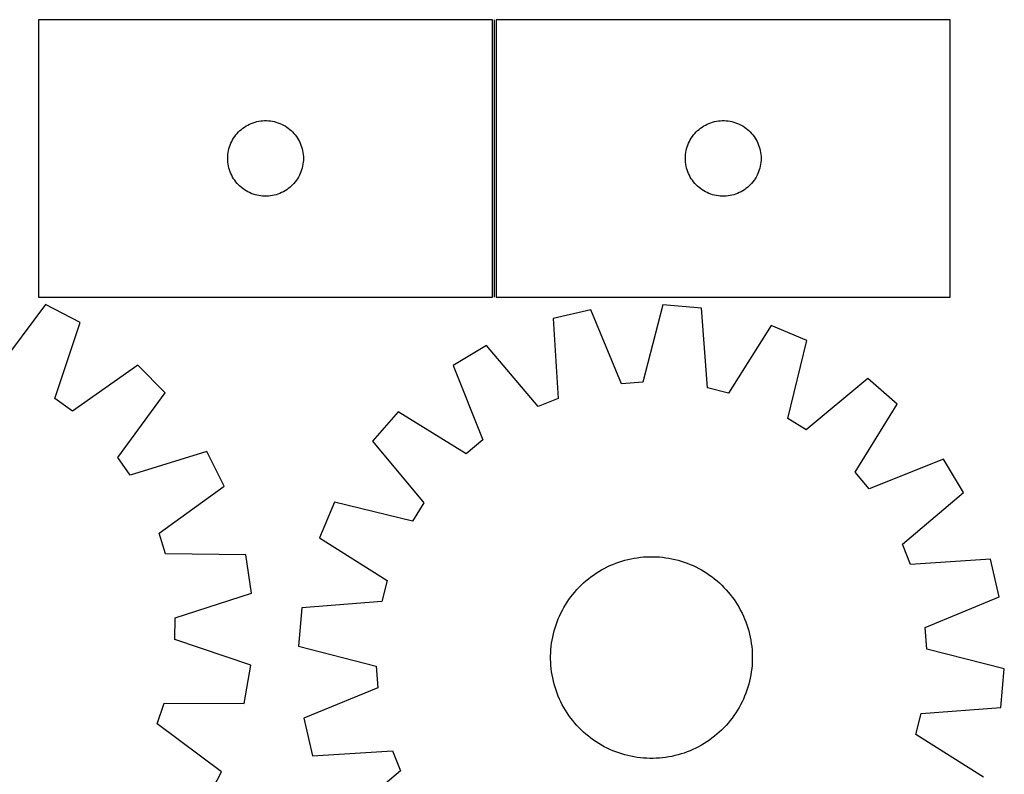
# Model space of a CAD drawing. Header units: millimetres. Extents: x 7 to 1493, y 7 to 2993.
# Tile 14 of 14: x 1103 to 1493, y 2694 to 2993. Entities that reach past the tile are written whole.
import ezdxf

# ---------------------------------------------------------------- set-up
doc = ezdxf.new("R2010")
doc.units = ezdxf.units.MM
doc.layers.add('COMMON', color=5, linetype='CONTINUOUS', true_color=0x0000ff)
doc.layers.add('CUT', color=7, linetype='CONTINUOUS', true_color=0x000000)

msp = doc.modelspace()

# ---------------------------------------------------------------- linework, layer by layer
at = {"layer": 'COMMON'}
msp.add_line((1291.235566, 2883.454376), (1291.235566, 2993.454376), dxfattribs=at)
at = {"layer": 'CUT'}
for p, q in [((1290.485565, 2993.454376), (1110.485565, 2993.454376)), ((1110.485565, 2993.454376), (1110.485565, 2883.454376)), ((1290.485565, 2883.454376), (1290.485565, 2993.454376)), ((1471.985566, 2993.454376), (1291.985566, 2993.454376)), ((1291.985566, 2993.454376), (1291.985566, 2883.454376)), ((1471.985566, 2883.454376), (1471.985566, 2993.454376)), ((1193.435914, 2951.694558), (1194.12685, 2952.03991)), ((1194.12685, 2952.03991), (1194.834647, 2952.349235)), ((1194.834647, 2952.349235), (1195.55743, 2952.621714)), ((1195.55743, 2952.621714), (1196.293281, 2952.856624)), ((1196.293281, 2952.856624), (1197.040249, 2953.053341)), ((1197.040249, 2953.053341), (1197.796354, 2953.211345)), ((1197.796354, 2953.211345), (1198.55959, 2953.330216)), ((1198.55959, 2953.330216), (1199.327934, 2953.409638)), ((1199.327934, 2953.409638), (1200.099347, 2953.449403)), ((1200.099347, 2953.449403), (1200.871784, 2953.449403)), ((1200.871784, 2953.449403), (1201.643197, 2953.409638)), ((1201.643197, 2953.409638), (1202.411541, 2953.330216)), ((1202.411541, 2953.330216), (1203.174777, 2953.211345)), ((1203.174777, 2953.211345), (1203.930882, 2953.053341)), ((1203.930882, 2953.053341), (1204.67785, 2952.856624)), ((1204.67785, 2952.856624), (1205.413701, 2952.621714)), ((1205.413701, 2952.621714), (1206.136484, 2952.349235)), ((1206.136484, 2952.349235), (1206.844281, 2952.03991)), ((1206.844281, 2952.03991), (1207.535217, 2951.694558)), ((1374.935915, 2951.694558), (1375.626851, 2952.03991)), ((1375.626851, 2952.03991), (1376.334648, 2952.349235)), ((1376.334648, 2952.349235), (1377.057431, 2952.621714)), ((1377.057431, 2952.621714), (1377.793282, 2952.856624)), ((1377.793282, 2952.856624), (1378.54025, 2953.053341)), ((1378.54025, 2953.053341), (1379.296355, 2953.211345)), ((1379.296355, 2953.211345), (1380.059591, 2953.330216)), ((1380.059591, 2953.330216), (1380.827935, 2953.409638)), ((1380.827935, 2953.409638), (1381.599348, 2953.449403)), ((1381.599348, 2953.449403), (1382.371785, 2953.449403)), ((1382.371785, 2953.449403), (1383.143198, 2953.409638)), ((1383.143198, 2953.409638), (1383.911542, 2953.330216)), ((1383.911542, 2953.330216), (1384.674778, 2953.211345)), ((1384.674778, 2953.211345), (1385.430883, 2953.053341)), ((1385.430883, 2953.053341), (1386.177851, 2952.856624)), ((1386.177851, 2952.856624), (1386.913702, 2952.621714)), ((1386.913702, 2952.621714), (1387.636485, 2952.349235)), ((1387.636485, 2952.349235), (1388.344282, 2952.03991)), ((1388.344282, 2952.03991), (1389.035218, 2951.694558)), ((1188.723768, 2947.763518), (1189.218586, 2948.356657)), ((1189.218586, 2948.356657), (1189.743283, 2948.923538)), ((1189.743283, 2948.923538), (1190.296465, 2949.462656)), ((1190.296465, 2949.462656), (1190.876668, 2949.972582)), ((1190.876668, 2949.972582), (1191.482351, 2950.451964)), ((1191.482351, 2950.451964), (1192.11191, 2950.899531)), ((1192.11191, 2950.899531), (1192.763673, 2951.314095)), ((1192.763673, 2951.314095), (1193.435914, 2951.694558)), ((1207.535217, 2951.694558), (1208.207457, 2951.314095)), ((1208.207457, 2951.314095), (1208.859221, 2950.899531)), ((1208.859221, 2950.899531), (1209.48878, 2950.451964)), ((1209.48878, 2950.451964), (1210.094463, 2949.972582)), ((1210.094463, 2949.972582), (1210.674666, 2949.462656)), ((1210.674666, 2949.462656), (1211.227848, 2948.923538)), ((1211.227848, 2948.923538), (1211.752544, 2948.356657)), ((1211.752544, 2948.356657), (1212.247363, 2947.763518)), ((1370.223769, 2947.763518), (1370.718587, 2948.356657)), ((1370.718587, 2948.356657), (1371.243284, 2948.923538)), ((1371.243284, 2948.923538), (1371.796466, 2949.462656)), ((1371.796466, 2949.462656), (1372.376669, 2949.972582)), ((1372.376669, 2949.972582), (1372.982352, 2950.451964)), ((1372.982352, 2950.451964), (1373.611911, 2950.899531)), ((1373.611911, 2950.899531), (1374.263674, 2951.314095)), ((1374.263674, 2951.314095), (1374.935915, 2951.694558)), ((1389.035218, 2951.694558), (1389.707458, 2951.314095)), ((1389.707458, 2951.314095), (1390.359222, 2950.899531)), ((1390.359222, 2950.899531), (1390.988781, 2950.451964)), ((1390.988781, 2950.451964), (1391.594464, 2949.972582)), ((1391.594464, 2949.972582), (1392.174667, 2949.462656)), ((1392.174667, 2949.462656), (1392.727849, 2948.923538)), ((1392.727849, 2948.923538), (1393.252545, 2948.356657)), ((1393.252545, 2948.356657), (1393.747364, 2947.763518)), ((1186.449813, 2943.745657), (1186.740812, 2944.461184)), ((1186.740812, 2944.461184), (1187.068259, 2945.160782)), ((1187.068259, 2945.160782), (1187.431287, 2945.842597)), ((1187.431287, 2945.842597), (1187.828932, 2946.504818)), ((1187.828932, 2946.504818), (1188.26014, 2947.145692)), ((1188.26014, 2947.145692), (1188.723768, 2947.763518)), ((1212.247363, 2947.763518), (1212.71099, 2947.145692)), ((1212.71099, 2947.145692), (1213.142199, 2946.504818)), ((1213.142199, 2946.504818), (1213.539844, 2945.842597)), ((1213.539844, 2945.842597), (1213.902872, 2945.160782)), ((1213.902872, 2945.160782), (1214.230319, 2944.461184)), ((1214.230319, 2944.461184), (1214.521318, 2943.745657)), ((1367.949814, 2943.745657), (1368.240813, 2944.461184)), ((1368.240813, 2944.461184), (1368.56826, 2945.160782)), ((1368.56826, 2945.160782), (1368.931288, 2945.842597)), ((1368.931288, 2945.842597), (1369.328933, 2946.504818)), ((1369.328933, 2946.504818), (1369.760141, 2947.145692)), ((1369.760141, 2947.145692), (1370.223769, 2947.763518)), ((1393.747364, 2947.763518), (1394.210991, 2947.145692)), ((1394.210991, 2947.145692), (1394.6422, 2946.504818)), ((1394.6422, 2946.504818), (1395.039845, 2945.842597)), ((1395.039845, 2945.842597), (1395.402873, 2945.160782)), ((1395.402873, 2945.160782), (1395.73032, 2944.461184)), ((1395.73032, 2944.461184), (1396.021319, 2943.745657)), ((1185.565067, 2939.996691), (1185.664247, 2940.762734)), ((1185.664247, 2940.762734), (1185.80273, 2941.522657)), ((1185.80273, 2941.522657), (1185.98015, 2942.274442)), ((1185.98015, 2942.274442), (1186.196035, 2943.016098)), ((1186.196035, 2943.016098), (1186.449813, 2943.745657)), ((1214.521318, 2943.745657), (1214.775096, 2943.016098)), ((1214.775096, 2943.016098), (1214.990981, 2942.274442)), ((1214.990981, 2942.274442), (1215.168401, 2941.522657)), ((1215.168401, 2941.522657), (1215.306884, 2940.762734)), ((1215.306884, 2940.762734), (1215.406064, 2939.996691)), ((1367.065068, 2939.996691), (1367.164248, 2940.762734)), ((1367.164248, 2940.762734), (1367.302731, 2941.522657)), ((1367.302731, 2941.522657), (1367.480151, 2942.274442)), ((1367.480151, 2942.274442), (1367.696036, 2943.016098)), ((1367.696036, 2943.016098), (1367.949814, 2943.745657)), ((1396.021319, 2943.745657), (1396.275097, 2943.016098)), ((1396.275097, 2943.016098), (1396.490982, 2942.274442)), ((1396.490982, 2942.274442), (1396.668402, 2941.522657)), ((1396.668402, 2941.522657), (1396.806885, 2940.762734)), ((1396.806885, 2940.762734), (1396.906065, 2939.996691)), ((1185.485565, 2938.454376), (1185.505454, 2939.226557)), ((1185.505454, 2937.682194), (1185.485565, 2938.454376)), ((1185.505454, 2939.226557), (1185.565067, 2939.996691)), ((1185.565067, 2936.912061), (1185.505454, 2937.682194)), ((1185.664247, 2936.146017), (1185.565067, 2936.912061)), ((1215.406064, 2936.912061), (1215.306884, 2936.146017)), ((1215.406064, 2939.996691), (1215.465677, 2939.226557)), ((1215.465677, 2937.682194), (1215.406064, 2936.912061)), ((1215.465677, 2939.226557), (1215.485565, 2938.454376)), ((1215.485565, 2938.454376), (1215.465677, 2937.682194)), ((1366.985566, 2938.454376), (1367.005455, 2939.226557)), ((1367.005455, 2937.682194), (1366.985566, 2938.454376)), ((1367.005455, 2939.226557), (1367.065068, 2939.996691)), ((1367.065068, 2936.912061), (1367.005455, 2937.682194)), ((1367.164248, 2936.146017), (1367.065068, 2936.912061)), ((1396.906065, 2936.912061), (1396.806885, 2936.146017)), ((1396.906065, 2939.996691), (1396.965678, 2939.226557)), ((1396.965678, 2937.682194), (1396.906065, 2936.912061)), ((1396.965678, 2939.226557), (1396.985566, 2938.454376)), ((1396.985566, 2938.454376), (1396.965678, 2937.682194)), ((1185.80273, 2935.386095), (1185.664247, 2936.146017)), ((1185.98015, 2934.634309), (1185.80273, 2935.386095)), ((1186.196035, 2933.892653), (1185.98015, 2934.634309)), ((1186.449813, 2933.163094), (1186.196035, 2933.892653)), ((1186.740812, 2932.447567), (1186.449813, 2933.163094)), ((1214.521318, 2933.163094), (1214.230319, 2932.447567)), ((1214.775096, 2933.892653), (1214.521318, 2933.163094)), ((1214.990981, 2934.634309), (1214.775096, 2933.892653)), ((1215.168401, 2935.386095), (1214.990981, 2934.634309)), ((1215.306884, 2936.146017), (1215.168401, 2935.386095)), ((1367.302731, 2935.386095), (1367.164248, 2936.146017)), ((1367.480151, 2934.634309), (1367.302731, 2935.386095)), ((1367.696036, 2933.892653), (1367.480151, 2934.634309)), ((1367.949814, 2933.163094), (1367.696036, 2933.892653)), ((1368.240813, 2932.447567), (1367.949814, 2933.163094)), ((1396.021319, 2933.163094), (1395.73032, 2932.447567)), ((1396.275097, 2933.892653), (1396.021319, 2933.163094)), ((1396.490982, 2934.634309), (1396.275097, 2933.892653)), ((1396.668402, 2935.386095), (1396.490982, 2934.634309)), ((1396.806885, 2936.146017), (1396.668402, 2935.386095)), ((1187.068259, 2931.747969), (1186.740812, 2932.447567)), ((1187.431287, 2931.066155), (1187.068259, 2931.747969)), ((1187.828932, 2930.403933), (1187.431287, 2931.066155)), ((1188.26014, 2929.763059), (1187.828932, 2930.403933)), ((1188.723768, 2929.145233), (1188.26014, 2929.763059)), ((1189.218586, 2928.552094), (1188.723768, 2929.145233)), ((1212.247363, 2929.145233), (1211.752544, 2928.552094)), ((1212.71099, 2929.763059), (1212.247363, 2929.145233)), ((1213.142199, 2930.403933), (1212.71099, 2929.763059)), ((1213.539844, 2931.066155), (1213.142199, 2930.403933)), ((1213.902872, 2931.747969), (1213.539844, 2931.066155)), ((1214.230319, 2932.447567), (1213.902872, 2931.747969)), ((1368.56826, 2931.747969), (1368.240813, 2932.447567)), ((1368.931288, 2931.066155), (1368.56826, 2931.747969)), ((1369.328933, 2930.403933), (1368.931288, 2931.066155)), ((1369.760141, 2929.763059), (1369.328933, 2930.403933)), ((1370.223769, 2929.145233), (1369.760141, 2929.763059)), ((1370.718587, 2928.552094), (1370.223769, 2929.145233)), ((1393.747364, 2929.145233), (1393.252545, 2928.552094)), ((1394.210991, 2929.763059), (1393.747364, 2929.145233)), ((1394.6422, 2930.403933), (1394.210991, 2929.763059)), ((1395.039845, 2931.066155), (1394.6422, 2930.403933)), ((1395.402873, 2931.747969), (1395.039845, 2931.066155)), ((1395.73032, 2932.447567), (1395.402873, 2931.747969)), ((1189.743283, 2927.985213), (1189.218586, 2928.552094)), ((1190.296465, 2927.446095), (1189.743283, 2927.985213)), ((1190.876668, 2926.936169), (1190.296465, 2927.446095)), ((1191.482351, 2926.456787), (1190.876668, 2926.936169)), ((1192.11191, 2926.00922), (1191.482351, 2926.456787)), ((1192.763673, 2925.594656), (1192.11191, 2926.00922)), ((1193.435914, 2925.214194), (1192.763673, 2925.594656)), ((1194.12685, 2924.868842), (1193.435914, 2925.214194)), ((1194.834647, 2924.559516), (1194.12685, 2924.868842)), ((1206.844281, 2924.868842), (1206.136484, 2924.559516)), ((1207.535217, 2925.214194), (1206.844281, 2924.868842)), ((1208.207457, 2925.594656), (1207.535217, 2925.214194)), ((1208.859221, 2926.00922), (1208.207457, 2925.594656)), ((1209.48878, 2926.456787), (1208.859221, 2926.00922)), ((1210.094463, 2926.936169), (1209.48878, 2926.456787)), ((1210.674666, 2927.446095), (1210.094463, 2926.936169)), ((1211.227848, 2927.985213), (1210.674666, 2927.446095)), ((1211.752544, 2928.552094), (1211.227848, 2927.985213)), ((1371.243284, 2927.985213), (1370.718587, 2928.552094)), ((1371.796466, 2927.446095), (1371.243284, 2927.985213)), ((1372.376669, 2926.936169), (1371.796466, 2927.446095)), ((1372.982352, 2926.456787), (1372.376669, 2926.936169)), ((1373.611911, 2926.00922), (1372.982352, 2926.456787)), ((1374.263674, 2925.594656), (1373.611911, 2926.00922)), ((1374.935915, 2925.214194), (1374.263674, 2925.594656)), ((1375.626851, 2924.868842), (1374.935915, 2925.214194)), ((1376.334648, 2924.559516), (1375.626851, 2924.868842)), ((1388.344282, 2924.868842), (1387.636485, 2924.559516)), ((1389.035218, 2925.214194), (1388.344282, 2924.868842)), ((1389.707458, 2925.594656), (1389.035218, 2925.214194)), ((1390.359222, 2926.00922), (1389.707458, 2925.594656)), ((1390.988781, 2926.456787), (1390.359222, 2926.00922)), ((1391.594464, 2926.936169), (1390.988781, 2926.456787)), ((1392.174667, 2927.446095), (1391.594464, 2926.936169)), ((1392.727849, 2927.985213), (1392.174667, 2927.446095)), ((1393.252545, 2928.552094), (1392.727849, 2927.985213)), ((1195.55743, 2924.287037), (1194.834647, 2924.559516)), ((1196.293281, 2924.052127), (1195.55743, 2924.287037)), ((1197.040249, 2923.85541), (1196.293281, 2924.052127)), ((1197.796354, 2923.697406), (1197.040249, 2923.85541)), ((1198.55959, 2923.578535), (1197.796354, 2923.697406)), ((1199.327934, 2923.499113), (1198.55959, 2923.578535)), ((1200.099347, 2923.459349), (1199.327934, 2923.499113)), ((1200.871784, 2923.459349), (1200.099347, 2923.459349)), ((1201.643197, 2923.499113), (1200.871784, 2923.459349)), ((1202.411541, 2923.578535), (1201.643197, 2923.499113)), ((1203.174777, 2923.697406), (1202.411541, 2923.578535)), ((1203.930882, 2923.85541), (1203.174777, 2923.697406)), ((1204.67785, 2924.052127), (1203.930882, 2923.85541)), ((1205.413701, 2924.287037), (1204.67785, 2924.052127)), ((1206.136484, 2924.559516), (1205.413701, 2924.287037)), ((1377.057431, 2924.287037), (1376.334648, 2924.559516)), ((1377.793282, 2924.052127), (1377.057431, 2924.287037)), ((1378.54025, 2923.85541), (1377.793282, 2924.052127)), ((1379.296355, 2923.697406), (1378.54025, 2923.85541)), ((1380.059591, 2923.578535), (1379.296355, 2923.697406)), ((1380.827935, 2923.499113), (1380.059591, 2923.578535)), ((1381.599348, 2923.459349), (1380.827935, 2923.499113)), ((1382.371785, 2923.459349), (1381.599348, 2923.459349)), ((1383.143198, 2923.499113), (1382.371785, 2923.459349)), ((1383.911542, 2923.578535), (1383.143198, 2923.499113)), ((1384.674778, 2923.697406), (1383.911542, 2923.578535)), ((1385.430883, 2923.85541), (1384.674778, 2923.697406)), ((1386.177851, 2924.052127), (1385.430883, 2923.85541)), ((1386.913702, 2924.287037), (1386.177851, 2924.052127)), ((1387.636485, 2924.559516), (1386.913702, 2924.287037)), ((1110.485565, 2883.454376), (1290.485565, 2883.454376)), ((1291.985566, 2883.454376), (1471.985566, 2883.454376)), ((1113.264466, 2880.552397), (1094.214597, 2855.134347)), ((1126.907833, 2873.439798), (1113.264466, 2880.552397)), ((1329.507011, 2878.450714), (1314.516961, 2874.982435)), ((1341.582513, 2849.071181), (1329.507011, 2878.450714)), ((1357.975384, 2880.455101), (1350.135683, 2849.673388)), ((1373.303525, 2879.12145), (1357.975384, 2880.455101)), ((1375.709235, 2847.448318), (1373.303525, 2879.12145)), ((1314.516961, 2874.982435), (1316.573035, 2843.284686)), ((1116.977263, 2843.267649), (1126.907833, 2873.439798)), ((1400.997946, 2872.230524), (1384.029876, 2845.377976)), ((1415.163754, 2866.22549), (1400.997946, 2872.230524)), ((1407.664185, 2835.359146), (1415.163754, 2866.22549)), ((1288.061319, 2864.278939), (1274.876692, 2856.34823)), ((1308.62458, 2840.068878), (1288.061319, 2864.278939)), ((1149.838887, 2856.450606), (1123.866775, 2838.163338)), ((1160.616586, 2845.47009), (1149.838887, 2856.450606)), ((1274.876692, 2856.34823), (1286.627278, 2826.837241)), ((1439.373301, 2851.113783), (1414.937813, 2830.818915)), ((1450.990127, 2841.025181), (1439.373301, 2851.113783)), ((1350.135683, 2849.673388), (1341.582513, 2849.071181)), ((1384.029876, 2845.377976), (1375.709235, 2847.448318)), ((1123.866775, 2838.163338), (1116.977263, 2843.267649)), ((1141.848346, 2819.843387), (1160.616586, 2845.47009)), ((1316.573035, 2843.284686), (1308.62458, 2840.068878)), ((1434.319388, 2813.987038), (1450.990127, 2841.025181)), ((1253.023443, 2837.993358), (1242.934841, 2826.376531)), ((1280.061586, 2821.322618), (1253.023443, 2837.993358)), ((1414.937813, 2830.818915), (1407.664185, 2835.359146)), ((1242.934841, 2826.376531), (1263.22971, 2801.941043)), ((1286.627278, 2826.837241), (1280.061586, 2821.322618)), ((1146.823342, 2812.859922), (1141.848346, 2819.843387)), ((1177.175365, 2822.226323), (1146.823342, 2812.859922)), ((1184.0324, 2808.45274), (1177.175365, 2822.226323)), ((1469.345, 2819.171933), (1439.834011, 2807.421347)), ((1477.275709, 2805.987306), (1469.345, 2819.171933)), ((1439.834011, 2807.421347), (1434.319388, 2813.987038)), ((1158.263656, 2789.880002), (1184.0324, 2808.45274)), ((1453.065648, 2785.424045), (1477.275709, 2805.987306)), ((1227.823134, 2802.166985), (1221.818101, 2788.001177)), ((1258.689479, 2794.667415), (1227.823134, 2802.166985)), ((1263.22971, 2801.941043), (1258.689479, 2794.667415)), ((1160.837149, 2781.700973), (1158.263656, 2789.880002)), ((1221.818101, 2788.001177), (1248.670649, 2771.033106)), ((1456.281456, 2777.475589), (1453.065648, 2785.424045)), ((1192.598015, 2781.22966), (1160.837149, 2781.700973)), ((1194.863172, 2766.011263), (1192.598015, 2781.22966)), ((1347.902264, 2780.129093), (1349.149003, 2780.286093)), ((1349.149003, 2780.286093), (1350.400058, 2780.403855)), ((1350.400058, 2780.403855), (1351.654195, 2780.482262)), ((1351.654195, 2780.482262), (1352.910176, 2780.521237)), ((1352.910176, 2780.521237), (1354.166761, 2780.520742)), ((1354.166761, 2780.520742), (1355.422711, 2780.480776)), ((1355.422711, 2780.480776), (1356.676786, 2780.40138)), ((1356.676786, 2780.40138), (1357.927748, 2780.282632)), ((1357.927748, 2780.282632), (1359.174362, 2780.124648)), ((1334.819446, 2775.883931), (1335.939297, 2776.453967)), ((1335.939297, 2776.453967), (1337.0765, 2776.988547)), ((1337.0765, 2776.988547), (1338.229934, 2777.487142)), ((1338.229934, 2777.487142), (1339.39846, 2777.949261)), ((1339.39846, 2777.949261), (1340.580925, 2778.374448)), ((1340.580925, 2778.374448), (1341.776161, 2778.762283)), ((1341.776161, 2778.762283), (1342.98299, 2779.112383)), ((1342.98299, 2779.112383), (1344.200221, 2779.424404)), ((1344.200221, 2779.424404), (1345.426652, 2779.698036)), ((1345.426652, 2779.698036), (1346.661072, 2779.933009)), ((1346.661072, 2779.933009), (1347.902264, 2780.129093)), ((1359.174362, 2780.124648), (1360.415399, 2779.927585)), ((1360.415399, 2779.927585), (1361.649634, 2779.691638)), ((1361.649634, 2779.691638), (1362.875849, 2779.417039)), ((1362.875849, 2779.417039), (1364.092833, 2779.104059)), ((1364.092833, 2779.104059), (1365.299385, 2778.753007)), ((1365.299385, 2778.753007), (1366.494316, 2778.364229)), ((1366.494316, 2778.364229), (1367.676445, 2777.93811)), ((1367.676445, 2777.93811), (1368.844606, 2777.47507)), ((1368.844606, 2777.47507), (1369.997646, 2776.975565)), ((1369.997646, 2776.975565), (1371.134428, 2776.440088)), ((1371.134428, 2776.440088), (1372.253828, 2775.869169)), ((1487.979205, 2779.531664), (1456.281456, 2777.475589)), ((1491.447484, 2764.541614), (1487.979205, 2779.531664)), ((1328.525303, 2771.753004), (1329.518504, 2772.522782)), ((1329.518504, 2772.522782), (1330.535394, 2773.260984)), ((1330.535394, 2773.260984), (1331.57497, 2773.966879)), ((1331.57497, 2773.966879), (1332.636205, 2774.639773)), ((1332.636205, 2774.639773), (1333.718053, 2775.279001)), ((1333.718053, 2775.279001), (1334.819446, 2775.883931)), ((1372.253828, 2775.869169), (1373.354744, 2775.26337)), ((1373.354744, 2775.26337), (1374.436087, 2774.62329)), ((1374.436087, 2774.62329), (1375.496792, 2773.949559)), ((1375.496792, 2773.949559), (1376.535811, 2773.242844)), ((1376.535811, 2773.242844), (1377.552118, 2772.50384)), ((1377.552118, 2772.50384), (1378.544712, 2771.733279)), ((1248.670649, 2771.033106), (1246.600307, 2762.712466)), ((1324.808624, 2768.373765), (1325.697515, 2769.261954)), ((1325.697515, 2769.261954), (1326.613865, 2770.121785)), ((1326.613865, 2770.121785), (1327.556772, 2770.952408)), ((1327.556772, 2770.952408), (1328.525303, 2771.753004)), ((1378.544712, 2771.733279), (1379.512611, 2770.93192)), ((1379.512611, 2770.93192), (1380.454862, 2770.100553)), ((1380.454862, 2770.100553), (1381.370534, 2769.24)), ((1381.370534, 2769.24), (1382.258724, 2768.35111)), ((1164.616349, 2756.310519), (1194.863172, 2766.011263)), ((1321.544784, 2764.555349), (1322.315346, 2765.547942)), ((1322.315346, 2765.547942), (1323.116705, 2766.515842)), ((1323.116705, 2766.515842), (1323.948071, 2767.458093)), ((1323.948071, 2767.458093), (1324.808624, 2768.373765)), ((1382.258724, 2768.35111), (1383.118554, 2767.434759)), ((1383.118554, 2767.434759), (1383.949177, 2766.491853)), ((1383.949177, 2766.491853), (1384.749773, 2765.523322)), ((1384.749773, 2765.523322), (1385.519552, 2764.530121)), ((1246.600307, 2762.712466), (1214.927175, 2760.306755)), ((1318.785254, 2760.357974), (1319.425335, 2761.439318)), ((1319.425335, 2761.439318), (1320.099065, 2762.500022)), ((1320.099065, 2762.500022), (1320.805781, 2763.539041)), ((1320.805781, 2763.539041), (1321.544784, 2764.555349)), ((1385.519552, 2764.530121), (1386.257753, 2763.513231)), ((1386.257753, 2763.513231), (1386.963649, 2762.473655)), ((1386.963649, 2762.473655), (1387.636543, 2761.412419)), ((1387.636543, 2761.412419), (1388.27577, 2760.330571)), ((1462.06795, 2752.466111), (1491.447484, 2764.541614)), ((1214.927175, 2760.306755), (1213.593524, 2744.978614)), ((1316.573555, 2755.847837), (1317.07306, 2757.000877)), ((1317.07306, 2757.000877), (1317.608536, 2758.137658)), ((1317.608536, 2758.137658), (1318.179456, 2759.257059)), ((1318.179456, 2759.257059), (1318.785254, 2760.357974)), ((1388.27577, 2760.330571), (1388.8807, 2759.229178)), ((1388.8807, 2759.229178), (1389.450737, 2758.109328)), ((1389.450737, 2758.109328), (1389.985316, 2756.972124)), ((1389.985316, 2756.972124), (1390.483912, 2755.818691)), ((1164.536427, 2747.736548), (1164.616349, 2756.310519)), ((1315.295618, 2752.302616), (1315.684395, 2753.497546)), ((1315.684395, 2753.497546), (1316.110514, 2754.679675)), ((1316.110514, 2754.679675), (1316.573555, 2755.847837)), ((1390.483912, 2755.818691), (1390.946031, 2754.650165)), ((1390.946031, 2754.650165), (1391.371218, 2753.4677)), ((1391.371218, 2753.4677), (1391.759053, 2752.272463)), ((1314.356986, 2748.652865), (1314.631586, 2749.879079)), ((1314.631586, 2749.879079), (1314.944566, 2751.096063)), ((1314.944566, 2751.096063), (1315.295618, 2752.302616)), ((1391.759053, 2752.272463), (1392.109153, 2751.065634)), ((1392.109153, 2751.065634), (1392.421173, 2749.848403)), ((1392.421173, 2749.848403), (1392.694805, 2748.621973)), ((1462.670158, 2743.912941), (1462.06795, 2752.466111)), ((1194.597162, 2737.473655), (1164.536427, 2747.736548)), ((1313.765993, 2744.930978), (1313.923976, 2746.177593)), ((1313.923976, 2746.177593), (1314.121039, 2747.41863)), ((1314.121039, 2747.41863), (1314.356986, 2748.652865)), ((1392.694805, 2748.621973), (1392.929779, 2747.387552)), ((1392.929779, 2747.387552), (1393.125863, 2746.14636)), ((1393.125863, 2746.14636), (1393.282863, 2744.899621)), ((1213.593524, 2744.978614), (1244.375237, 2737.138914)), ((1313.527387, 2739.913407), (1313.527883, 2741.169992)), ((1313.527883, 2741.169992), (1313.567848, 2742.425941)), ((1313.567848, 2742.425941), (1313.647244, 2743.680016)), ((1313.647244, 2743.680016), (1313.765993, 2744.930978)), ((1393.282863, 2744.899621), (1393.400625, 2743.648566)), ((1393.400625, 2743.648566), (1393.479032, 2742.394429)), ((1393.479032, 2742.394429), (1393.518007, 2741.138448)), ((1493.45187, 2736.073241), (1462.670158, 2743.912941)), ((1192.048711, 2722.300127), (1194.597162, 2737.473655)), ((1313.566362, 2738.657426), (1313.527387, 2739.913407)), ((1313.644769, 2737.403289), (1313.566362, 2738.657426)), ((1313.762531, 2736.152234), (1313.644769, 2737.403289)), ((1393.39815, 2737.371839), (1393.279401, 2736.120877)), ((1393.477546, 2738.625913), (1393.39815, 2737.371839)), ((1393.517511, 2739.881863), (1393.477546, 2738.625913)), ((1393.518007, 2741.138448), (1393.517511, 2739.881863)), ((1244.375237, 2737.138914), (1244.977444, 2728.585744)), ((1313.919531, 2734.905495), (1313.762531, 2736.152234)), ((1314.115615, 2733.664303), (1313.919531, 2734.905495)), ((1314.350589, 2732.429882), (1314.115615, 2733.664303)), ((1392.924355, 2733.633225), (1392.688408, 2732.39899)), ((1393.121418, 2734.874262), (1392.924355, 2733.633225)), ((1393.279401, 2736.120877), (1393.121418, 2734.874262)), ((1492.118219, 2720.745099), (1493.45187, 2736.073241)), ((1314.624221, 2731.203451), (1314.350589, 2732.429882)), ((1314.936241, 2729.986221), (1314.624221, 2731.203451)), ((1315.286341, 2728.779392), (1314.936241, 2729.986221)), ((1392.100829, 2729.955792), (1391.749777, 2728.749239)), ((1392.413809, 2731.172776), (1392.100829, 2729.955792)), ((1392.688408, 2732.39899), (1392.413809, 2731.172776)), ((1244.977444, 2728.585744), (1215.59791, 2716.510241)), ((1315.674176, 2727.584155), (1315.286341, 2728.779392)), ((1316.099363, 2726.40169), (1315.674176, 2727.584155)), ((1316.561482, 2725.233164), (1316.099363, 2726.40169)), ((1390.93488, 2726.372179), (1390.471839, 2725.204018)), ((1391.360999, 2727.554308), (1390.93488, 2726.372179)), ((1391.749777, 2728.749239), (1391.360999, 2727.554308)), ((1157.559065, 2714.29132), (1160.284578, 2722.420955)), ((1160.284578, 2722.420955), (1192.048711, 2722.300127)), ((1317.060078, 2724.079731), (1316.561482, 2725.233164)), ((1317.594657, 2722.942527), (1317.060078, 2724.079731)), ((1318.164694, 2721.822677), (1317.594657, 2722.942527)), ((1318.769624, 2720.721284), (1318.164694, 2721.822677)), ((1388.865939, 2721.794796), (1388.26014, 2720.693881)), ((1389.436858, 2722.914197), (1388.865939, 2721.794796)), ((1389.972334, 2724.050978), (1389.436858, 2722.914197)), ((1390.471839, 2725.204018), (1389.972334, 2724.050978)), ((1319.408851, 2719.639436), (1318.769624, 2720.721284)), ((1320.081745, 2718.5782), (1319.408851, 2719.639436)), ((1320.787641, 2717.538624), (1320.081745, 2718.5782)), ((1386.946329, 2718.551833), (1386.239613, 2717.512814)), ((1387.620059, 2719.612537), (1386.946329, 2718.551833)), ((1388.26014, 2720.693881), (1387.620059, 2719.612537)), ((1458.374745, 2710.018749), (1460.445087, 2718.339389)), ((1460.445087, 2718.339389), (1492.118219, 2720.745099)), ((1182.977115, 2695.241451), (1157.559065, 2714.29132)), ((1215.59791, 2716.510241), (1219.066189, 2701.520191)), ((1321.525842, 2716.521734), (1320.787641, 2717.538624)), ((1322.295621, 2715.528533), (1321.525842, 2716.521734)), ((1323.096217, 2714.560002), (1322.295621, 2715.528533)), ((1323.92684, 2713.617096), (1323.096217, 2714.560002)), ((1383.928689, 2714.536013), (1383.097323, 2713.593762)), ((1384.730049, 2715.503913), (1383.928689, 2714.536013)), ((1385.50061, 2716.496506), (1384.730049, 2715.503913)), ((1386.239613, 2717.512814), (1385.50061, 2716.496506)), ((1324.78667, 2712.700745), (1323.92684, 2713.617096)), ((1325.67486, 2711.811855), (1324.78667, 2712.700745)), ((1326.590532, 2710.951302), (1325.67486, 2711.811855)), ((1327.532783, 2710.119935), (1326.590532, 2710.951302)), ((1328.500682, 2709.318576), (1327.532783, 2710.119935)), ((1379.488623, 2710.099447), (1378.520091, 2709.298851)), ((1380.431529, 2710.93007), (1379.488623, 2710.099447)), ((1381.347879, 2711.789901), (1380.431529, 2710.93007)), ((1382.23677, 2712.67809), (1381.347879, 2711.789901)), ((1383.097323, 2713.593762), (1382.23677, 2712.67809)), ((1485.227293, 2693.050678), (1458.374745, 2710.018749)), ((1329.493276, 2708.548014), (1328.500682, 2709.318576)), ((1330.509584, 2707.809011), (1329.493276, 2708.548014)), ((1331.548602, 2707.102296), (1330.509584, 2707.809011)), ((1332.609307, 2706.428565), (1331.548602, 2707.102296)), ((1333.69065, 2705.788485), (1332.609307, 2706.428565)), ((1374.409189, 2706.412082), (1373.327341, 2705.772854)), ((1375.470424, 2707.084975), (1374.409189, 2706.412082)), ((1376.51, 2707.790871), (1375.470424, 2707.084975)), ((1377.52689, 2708.529073), (1376.51, 2707.790871)), ((1378.520091, 2709.298851), (1377.52689, 2708.529073)), ((1219.066189, 2701.520191), (1250.763938, 2703.576266)), ((1250.763938, 2703.576266), (1253.979746, 2695.62781)), ((1334.791566, 2705.182686), (1333.69065, 2705.788485)), ((1335.910966, 2704.611767), (1334.791566, 2705.182686)), ((1337.047748, 2704.07629), (1335.910966, 2704.611767)), ((1338.200788, 2703.576785), (1337.047748, 2704.07629)), ((1339.368949, 2703.113745), (1338.200788, 2703.576785)), ((1340.551078, 2702.687625), (1339.368949, 2703.113745)), ((1341.746009, 2702.298848), (1340.551078, 2702.687625)), ((1342.952561, 2701.947796), (1341.746009, 2702.298848)), ((1365.269233, 2702.289572), (1364.062404, 2701.939471)), ((1366.46447, 2702.677407), (1365.269233, 2702.289572)), ((1367.646934, 2703.102594), (1366.46447, 2702.677407)), ((1368.81546, 2703.564713), (1367.646934, 2703.102594)), ((1369.968894, 2704.063308), (1368.81546, 2703.564713)), ((1371.106097, 2704.597888), (1369.968894, 2704.063308)), ((1372.225948, 2705.167924), (1371.106097, 2704.597888)), ((1373.327341, 2705.772854), (1372.225948, 2705.167924)), ((1344.169545, 2701.634816), (1342.952561, 2701.947796)), ((1345.39576, 2701.360217), (1344.169545, 2701.634816)), ((1346.629995, 2701.124269), (1345.39576, 2701.360217)), ((1347.871032, 2700.927207), (1346.629995, 2701.124269)), ((1349.117647, 2700.769223), (1347.871032, 2700.927207)), ((1350.368608, 2700.650475), (1349.117647, 2700.769223)), ((1351.622683, 2700.571079), (1350.368608, 2700.650475)), ((1352.878633, 2700.531113), (1351.622683, 2700.571079)), ((1354.135218, 2700.530617), (1352.878633, 2700.531113)), ((1355.391199, 2700.569593), (1354.135218, 2700.530617)), ((1356.645336, 2700.648), (1355.391199, 2700.569593)), ((1357.896391, 2700.765761), (1356.645336, 2700.648)), ((1359.14313, 2700.922762), (1357.896391, 2700.765761)), ((1360.384322, 2701.118846), (1359.14313, 2700.922762)), ((1361.618742, 2701.353819), (1360.384322, 2701.118846)), ((1362.845173, 2701.627451), (1361.618742, 2701.353819)), ((1364.062404, 2701.939471), (1362.845173, 2701.627451)), ((1175.864516, 2681.598083), (1182.977115, 2695.241451)), ((1253.979746, 2695.62781), (1229.769685, 2675.064549))]:
    msp.add_line(p, q, dxfattribs=at)

doc.saveas('drawing.dxf')
